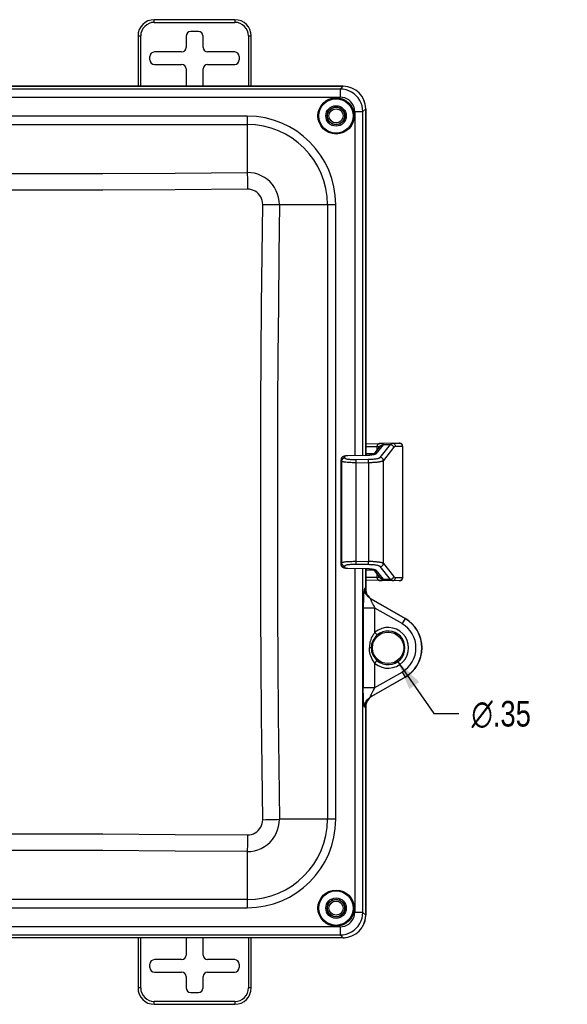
# Model space of a CAD drawing. Header units: inches. Extents: x 0 to 56.7, y 0 to 36.7.
# Tile 13 of 50: x 19.1 to 25.1, y 16 to 26.9. Entities that reach past the tile are written whole.
import ezdxf

# ---------------------------------------------------------------- set-up
doc = ezdxf.new("R2010")
doc.units = ezdxf.units.IN
doc.header["$LTSCALE"] = 3.116667
doc.header["$MEASUREMENT"] = 0
doc.layers.get('0').update_dxf_attribs({"linetype": 'CONTINUOUS'})
for name, color, linetype in [('_104129', 7, 'CONTINUOUS'), ('_115323', 7, 'CONTINUOUS'), ('_128466', 7, 'CONTINUOUS'), ('_135375', 7, 'CONTINUOUS'), ('_145643', 7, 'CONTINUOUS')]:
    doc.layers.add(name, color=color, linetype=linetype)
doc.styles.get("Standard").update_dxf_attribs({"font": 'txt', "width": 0.8})
doc.styles.add('TEXTSTYLE_1', font='gdt', dxfattribs={"width": 0.8})
doc.dimstyles.new('DIMSTYLE_1', dxfattribs={"dimtxt": 0.283333, "dimasz": 0.333333, "dimexe": 0.09, "dimexo": 0.07, "dimgap": 0.09, "dimtad": 0, "dimtih": 1, "dimtoh": 1, "dimzin": 4, "dimdsep": 46, "dimtxsty": 'Standard', "dimblk": '_FILLED', "dimblk1": '_FILLED', "dimblk2": '_FILLED', "dimcen": 0.09, "dimadec": 0, "dimazin": 0, "dimtfac": 1, "dimtofl": 0, "dimtmove": 0, "dimatfit": 3, "dimldrblk": '_FILLED', "dimfxl": 0, "dimtolj": 1, "dimtzin": 4, "dimarcsym": 0})

# ---------------------------------------------------------------- blocks, each defined once
blk = doc.blocks.new('_FILLED')
at = {"color": 0, "linetype": 'ByBlock'}
blk.add_solid([(0, 0), (-1, 0.2), (-1, -0.2)], dxfattribs=at)
blk = doc.blocks.new('*D1')
at = {"color": 2, "linetype": 'Continuous'}
for p, q in [((23.235, 19.796), (23.64, 19.212)), ((23.64, 19.212), (23.915, 19.212))]:
    blk.add_line(p, q, dxfattribs=at)
at = {"color": 2, "linetype": 'Continuous', "xscale": 0.3333333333, "yscale": 0.3333333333, "zscale": 0.3333333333, "rotation": 124.7260958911}
blk.add_blockref('_FILLED', (23.235, 19.796), dxfattribs=at)
at = {"color": 2, "linetype": 'Continuous', "insert": (24.056, 19.353), "char_height": 0.28333, "width": 1.05778, "attachment_point": 1, "line_spacing_factor": 0.9, "style": 'TEXTSTYLE_1'}
blk.add_mtext('{\\Fgdt;n}\\Ftxt;.35', dxfattribs=at)

msp = doc.modelspace()

# ---------------------------------------------------------------- linework, layer by layer
at = {"layer": '_104129', "color": 7, "linetype": 'Continuous'}
for p, q in [((15.732, 26.141), (22.639, 26.141)), ((22.888, 25.892), (22.888, 22.064)), ((22.888, 20.815), (22.888, 20.59)), ((22.953, 20.477), (23.323, 20.264)), ((23.323, 19.614), (22.953, 19.401)), ((22.888, 19.288), (22.888, 16.986)), ((22.639, 16.737), (15.732, 16.737))]:
    msp.add_line(p, q, dxfattribs=at)
at = {"layer": '_104129', "color": 9, "linetype": 'Continuous'}
for p, q in [((22.607, 26.11), (15.764, 26.11)), ((22.607, 26.11), (22.639, 26.141)), ((22.607, 26.11), (22.607, 26.02)), ((15.764, 26.02), (22.607, 26.02)), ((22.888, 25.892), (22.856, 25.861)), ((21.58, 25.81), (16.791, 25.81)), ((21.58, 25.81), (21.58, 25.189)), ((22.767, 25.861), (22.767, 22.061)), ((22.767, 25.861), (22.856, 25.861)), ((22.856, 22.063), (22.856, 25.861)), ((16.791, 25.718), (21.58, 25.718)), ((21.935, 24.834), (22.557, 24.834)), ((22.465, 24.834), (22.465, 18.045)), ((22.557, 18.045), (22.557, 24.834)), ((22.767, 20.817), (22.767, 17.017)), ((22.856, 17.017), (22.856, 20.815)), ((22.878, 20.594), (22.888, 20.59)), ((22.953, 20.477), (22.942, 20.481)), ((23.322, 20.262), (22.942, 20.481)), ((22.99, 20.378), (22.861, 20.378)), ((22.861, 20.378), (22.861, 19.5)), ((23.289, 20.206), (22.99, 20.378)), ((22.99, 20.11), (22.99, 20.378)), ((23.323, 20.264), (23.289, 20.206)), ((23.015, 20.081), (22.99, 20.11)), ((22.949, 19.939), (22.928, 19.939)), ((22.99, 19.768), (23.015, 19.798)), ((22.99, 19.5), (22.99, 19.768)), ((22.942, 19.397), (23.322, 19.616)), ((22.99, 19.5), (23.289, 19.672)), ((23.289, 19.672), (23.323, 19.614)), ((22.861, 19.5), (22.99, 19.5)), ((22.942, 19.397), (22.953, 19.401)), ((22.888, 19.288), (22.878, 19.284)), ((22.557, 18.045), (21.935, 18.045)), ((21.58, 17.689), (21.58, 17.068)), ((21.58, 17.16), (16.791, 17.16)), ((16.791, 17.068), (21.58, 17.068)), ((22.856, 17.017), (22.767, 17.017)), ((22.856, 17.017), (22.888, 16.986)), ((22.607, 16.858), (15.764, 16.858)), ((22.607, 16.858), (22.607, 16.768)), ((15.764, 16.768), (22.607, 16.768)), ((22.639, 16.737), (22.607, 16.768))]:
    msp.add_line(p, q, dxfattribs=at)
for points in [[(22.856, 25.861), (22.854, 25.894), (22.848, 25.926), (22.837, 25.956), (22.823, 25.986), (22.805, 26.012), (22.783, 26.037), (22.759, 26.058), (22.732, 26.076), (22.703, 26.091), (22.672, 26.101), (22.64, 26.108), (22.607, 26.11)], [(22.767, 25.861), (22.765, 25.886), (22.759, 25.91), (22.749, 25.934), (22.736, 25.955), (22.72, 25.974), (22.701, 25.99), (22.68, 26.003), (22.657, 26.012), (22.633, 26.018), (22.607, 26.02)], [(16.791, 25.189), (17.589, 25.183), (18.387, 25.179), (19.185, 25.178), (19.984, 25.179), (20.782, 25.183), (21.58, 25.189)], [(21.935, 24.834), (21.933, 24.873), (21.926, 24.913), (21.915, 24.951), (21.9, 24.988), (21.881, 25.023), (21.858, 25.055), (21.831, 25.085), (21.802, 25.112), (21.769, 25.135), (21.734, 25.154), (21.697, 25.169), (21.659, 25.18), (21.62, 25.187), (21.58, 25.189)], [(21.582, 25.005), (20.783, 24.999), (19.984, 24.995), (19.185, 24.994), (18.387, 24.995), (17.588, 24.999), (16.789, 25.005)], [(21.75, 24.837), (21.748, 24.859), (21.744, 24.881), (21.737, 24.901), (21.728, 24.921), (21.716, 24.94), (21.701, 24.956), (21.685, 24.971), (21.667, 24.983), (21.647, 24.992), (21.626, 24.999), (21.605, 25.004), (21.582, 25.005)], [(21.728, 21.498), (21.729, 22.055), (21.73, 22.611), (21.734, 23.168), (21.738, 23.724), (21.743, 24.28), (21.75, 24.837)], [(21.935, 24.834), (21.928, 24.278), (21.923, 23.722), (21.918, 23.166), (21.915, 22.61), (21.913, 22.054), (21.913, 21.498)], [(21.75, 18.041), (21.743, 18.617), (21.737, 19.193), (21.733, 19.77), (21.73, 20.346), (21.728, 20.922), (21.728, 21.498)], [(21.913, 21.498), (21.913, 20.923), (21.915, 20.347), (21.918, 19.771), (21.922, 19.196), (21.928, 18.62), (21.935, 18.045)], [(22.878, 20.594), (22.876, 20.594), (22.875, 20.593), (22.874, 20.591), (22.873, 20.588), (22.872, 20.584), (22.871, 20.579), (22.87, 20.573), (22.869, 20.566), (22.868, 20.559), (22.867, 20.55), (22.866, 20.54), (22.865, 20.53), (22.865, 20.518), (22.864, 20.505), (22.863, 20.492), (22.863, 20.477), (22.862, 20.462), (22.862, 20.446), (22.861, 20.43), (22.861, 20.413), (22.861, 20.396), (22.861, 20.378)], [(22.942, 20.481), (22.928, 20.491), (22.915, 20.502), (22.904, 20.514), (22.895, 20.528), (22.887, 20.543), (22.882, 20.56), (22.879, 20.576), (22.878, 20.594)], [(22.942, 20.481), (22.941, 20.481), (22.941, 20.481), (22.94, 20.481), (22.94, 20.48), (22.94, 20.479), (22.94, 20.478), (22.941, 20.476), (22.942, 20.474), (22.943, 20.471), (22.944, 20.468), (22.945, 20.464), (22.947, 20.46), (22.949, 20.455), (22.951, 20.45), (22.954, 20.445), (22.957, 20.439), (22.96, 20.433), (22.963, 20.427), (22.967, 20.42), (22.971, 20.412), (22.975, 20.405), (22.98, 20.396), (22.985, 20.387), (22.99, 20.378)], [(22.99, 20.11), (22.983, 20.102), (22.975, 20.091), (22.965, 20.076), (22.956, 20.059), (22.949, 20.045), (22.944, 20.03), (22.939, 20.015), (22.935, 20), (22.932, 19.985), (22.93, 19.969), (22.929, 19.954), (22.928, 19.939)], [(23.015, 20.081), (23.001, 20.067), (22.987, 20.051), (22.976, 20.035), (22.967, 20.017), (22.959, 19.999), (22.953, 19.979), (22.95, 19.959), (22.949, 19.939)], [(22.99, 19.768), (22.98, 19.779), (22.97, 19.794), (22.96, 19.812), (22.95, 19.831), (22.943, 19.849), (22.938, 19.866), (22.934, 19.884), (22.931, 19.902), (22.929, 19.92), (22.928, 19.939)], [(22.949, 19.939), (22.95, 19.919), (22.953, 19.899), (22.959, 19.879), (22.967, 19.861), (22.976, 19.843), (22.987, 19.827), (23.001, 19.812), (23.015, 19.798)], [(22.878, 19.284), (22.876, 19.284), (22.875, 19.285), (22.874, 19.287), (22.873, 19.29), (22.872, 19.294), (22.871, 19.299), (22.87, 19.305), (22.869, 19.312), (22.868, 19.319), (22.867, 19.328), (22.866, 19.338), (22.865, 19.348), (22.865, 19.36), (22.864, 19.373), (22.863, 19.386), (22.863, 19.401), (22.862, 19.416), (22.862, 19.432), (22.861, 19.448), (22.861, 19.465), (22.861, 19.482), (22.861, 19.5)], [(22.942, 19.397), (22.941, 19.397), (22.941, 19.397), (22.94, 19.397), (22.94, 19.398), (22.94, 19.399), (22.94, 19.4), (22.941, 19.402), (22.941, 19.404), (22.942, 19.407), (22.944, 19.41), (22.945, 19.414), (22.947, 19.418), (22.949, 19.422), (22.951, 19.427), (22.954, 19.433), (22.957, 19.438), (22.96, 19.445), (22.963, 19.451), (22.967, 19.458), (22.971, 19.466), (22.975, 19.473), (22.98, 19.482), (22.985, 19.491), (22.99, 19.5)], [(22.878, 19.284), (22.879, 19.301), (22.882, 19.318), (22.887, 19.334), (22.894, 19.349), (22.904, 19.363), (22.915, 19.376), (22.928, 19.387), (22.942, 19.397)], [(21.58, 17.689), (21.62, 17.691), (21.659, 17.698), (21.697, 17.709), (21.734, 17.724), (21.769, 17.743), (21.802, 17.766), (21.831, 17.793), (21.858, 17.823), (21.881, 17.855), (21.9, 17.89), (21.915, 17.927), (21.926, 17.965), (21.933, 18.005), (21.935, 18.045)], [(21.582, 17.873), (21.605, 17.875), (21.626, 17.879), (21.647, 17.886), (21.667, 17.895), (21.685, 17.908), (21.701, 17.922), (21.716, 17.939), (21.728, 17.957), (21.737, 17.977), (21.744, 17.997), (21.748, 18.019), (21.75, 18.041)], [(16.789, 17.873), (17.588, 17.879), (18.387, 17.883), (19.185, 17.884), (19.984, 17.883), (20.783, 17.879), (21.582, 17.873)], [(21.58, 17.689), (20.782, 17.695), (19.984, 17.699), (19.185, 17.7), (18.387, 17.699), (17.589, 17.695), (16.791, 17.689)], [(22.607, 16.858), (22.633, 16.86), (22.657, 16.866), (22.68, 16.875), (22.701, 16.888), (22.72, 16.904), (22.736, 16.923), (22.749, 16.945), (22.759, 16.968), (22.765, 16.992), (22.767, 17.017)], [(22.607, 16.768), (22.64, 16.77), (22.672, 16.777), (22.703, 16.787), (22.732, 16.802), (22.759, 16.82), (22.783, 16.841), (22.805, 16.866), (22.823, 16.893), (22.837, 16.922), (22.848, 16.952), (22.854, 16.984), (22.856, 17.017)]]:
    msp.add_lwpolyline(points, dxfattribs=at)
at = {"layer": '_104129', "color": 7, "linetype": 'Continuous'}
for points in [[(21.58, 25.189), (21.58, 25.163), (21.581, 25.135), (21.581, 25.105), (21.582, 25.073), (21.582, 25.039), (21.582, 25.005)], [(21.75, 24.837), (21.784, 24.836), (21.817, 24.836), (21.849, 24.835), (21.88, 24.835), (21.909, 24.834), (21.935, 24.834)], [(21.75, 18.041), (21.784, 18.042), (21.817, 18.042), (21.849, 18.043), (21.88, 18.043), (21.909, 18.044), (21.935, 18.045)], [(21.582, 17.873), (21.582, 17.839), (21.582, 17.806), (21.581, 17.774), (21.581, 17.744), (21.58, 17.715), (21.58, 17.689)]]:
    msp.add_lwpolyline(points, dxfattribs=at)
at = {"layer": '_104129', "color": 9, "linetype": 'Continuous'}
for centre, radius in [((22.56, 25.814), 0.2), ((22.56, 25.814), 0.19), ((22.56, 17.064), 0.2), ((22.56, 17.064), 0.19)]:
    msp.add_circle(centre, radius, dxfattribs=at)
at = {"layer": '_104129', "color": 7, "linetype": 'Continuous'}
for centre, radius in [((22.56, 25.814), 0.195), ((22.56, 25.814), 0.113), ((22.56, 25.814), 0.0975), ((23.135, 19.939), 0.174), ((22.56, 17.064), 0.195), ((22.56, 17.064), 0.113), ((22.56, 17.064), 0.0975)]:
    msp.add_circle(centre, radius, dxfattribs=at)
at = {"layer": '_104129', "color": 9, "linetype": 'Continuous'}
for centre, radius, start, end in [((21.58, 24.834), 0.977, 0.0003, 89.9994), ((21.58, 24.834), 0.885, 0, 90), ((23.135, 19.939), 0.373, 300, 60), ((23.135, 19.939), 0.225, 229.6862, 130.314), ((23.135, 19.939), 0.186, 229.6867, 130.3129), ((23.135, 19.939), 0.308, 300, 59.9999), ((21.58, 18.045), 0.977, 270.0003, 359.9993), ((21.58, 18.045), 0.885, 270, 360)]:
    msp.add_arc(centre, radius, start, end, dxfattribs=at)
at = {"layer": '_104129', "color": 7, "linetype": 'Continuous'}
msp.add_arc((23.135, 19.939), 0.375, 300, 60, dxfattribs=at)
for centre, major_axis, ratio, start_param, end_param in [((22.637, 25.89), (0.178, 0.178), 0.992433, -0.7816, 0.7816), ((23.018, 20.59), (-0.123, 0.043), 0.995739, 0.332656, 1.380382), ((23.018, 19.288), (0.123, 0.043), 0.995739, 1.761211, 2.808937), ((22.637, 16.988), (0.178, -0.178), 0.992433, -0.7816, 0.7816)]:
    msp.add_ellipse(centre, major_axis=major_axis, ratio=ratio, start_param=start_param, end_param=end_param, dxfattribs=at)
at = {"layer": '_115323', "color": 7, "linetype": 'Continuous'}
for p, q in [((22.888, 22.192), (23.044, 22.195)), ((23.181, 22.198), (23.044, 22.195)), ((23.181, 22.198), (23.262, 22.199)), ((22.977, 22.074), (23.052, 22.169)), ((23.297, 22.164), (23.297, 22.164)), ((23.297, 22.01), (23.297, 22.164)), ((22.615, 22.023), (22.615, 22.017)), ((22.615, 20.861), (22.615, 22.017)), ((22.689, 22.06), (22.685, 22.059)), ((22.886, 22.064), (22.689, 22.06)), ((22.888, 22.064), (22.886, 22.064)), ((23.297, 20.715), (23.297, 22.01)), ((22.615, 20.861), (22.615, 20.855)), ((22.685, 20.819), (22.689, 20.819)), ((22.689, 20.819), (22.886, 20.815)), ((22.886, 20.815), (22.89, 20.815)), ((23.052, 20.71), (22.977, 20.805)), ((23.297, 20.849), (23.297, 20.848)), ((23.041, 20.683), (22.888, 20.686)), ((23.181, 20.681), (23.041, 20.683)), ((23.164, 20.69), (23.16, 20.694)), ((23.261, 20.68), (23.181, 20.681)), ((23.297, 20.715), (23.297, 20.715))]:
    msp.add_line(p, q, dxfattribs=at)
at = {"layer": '_115323', "color": 9, "linetype": 'Continuous'}
for p, q in [((23.265, 22.198), (23.259, 22.199)), ((23.015, 22.16), (22.888, 22.158)), ((22.888, 22.086), (22.985, 22.084)), ((23.079, 22.181), (23, 22.082)), ((23.012, 22.16), (23.012, 22.118)), ((23.048, 22.042), (23.16, 22.184)), ((23.051, 22.168), (23.052, 22.168)), ((23.08, 22.183), (23.16, 22.184)), ((23.196, 22.15), (23.083, 22.007)), ((23.16, 22.184), (23.161, 22.184)), ((23.161, 22.184), (23.166, 22.184)), ((23.295, 22.164), (23.216, 22.163)), ((23.295, 22.164), (23.297, 22.164)), ((23.295, 22.164), (23.295, 20.715)), ((22.615, 22.022), (22.615, 22.017)), ((22.615, 20.862), (22.615, 22.017)), ((22.622, 22.001), (22.615, 22.017)), ((22.622, 22.001), (22.622, 20.878)), ((22.649, 22.051), (22.656, 22.035)), ((22.689, 22.059), (22.684, 22.059)), ((22.886, 22.063), (22.689, 22.059)), ((22.689, 22.059), (22.689, 22.06)), ((22.784, 22.018), (22.916, 22.021)), ((22.784, 21.994), (22.784, 22.002)), ((22.784, 21.984), (22.784, 21.994)), ((22.784, 20.895), (22.784, 21.984)), ((22.886, 22.064), (22.886, 22.063)), ((22.892, 22.063), (22.886, 22.063)), ((22.916, 22.005), (22.916, 21.996)), ((22.916, 21.996), (22.917, 21.986)), ((22.917, 21.986), (22.917, 20.892)), ((22.975, 22.072), (22.971, 22.071)), ((22.979, 22.073), (22.975, 22.072)), ((23.048, 22.042), (23.048, 22.042)), ((23.083, 20.871), (23.083, 22.007)), ((22.784, 20.895), (22.925, 20.892)), ((22.784, 20.885), (22.784, 20.895)), ((22.784, 20.876), (22.784, 20.885)), ((22.917, 20.892), (22.916, 20.883)), ((22.916, 20.883), (22.916, 20.874)), ((22.615, 20.862), (22.622, 20.878)), ((22.615, 20.856), (22.615, 20.862)), ((22.656, 20.843), (22.649, 20.827)), ((22.684, 20.82), (22.689, 20.819)), ((22.689, 20.819), (22.886, 20.815)), ((22.689, 20.819), (22.689, 20.819)), ((22.783, 20.868), (22.784, 20.876)), ((22.916, 20.858), (22.784, 20.86)), ((22.886, 20.815), (22.892, 20.815)), ((22.886, 20.815), (22.886, 20.815)), ((22.985, 20.795), (22.888, 20.793)), ((22.916, 20.874), (22.916, 20.866)), ((22.975, 20.807), (22.979, 20.806)), ((22.98, 20.803), (22.976, 20.807)), ((23, 20.797), (23.079, 20.697)), ((23.048, 20.837), (23.048, 20.837)), ((23.16, 20.694), (23.048, 20.837)), ((23.083, 20.871), (23.196, 20.729)), ((22.888, 20.721), (23.015, 20.718)), ((23.012, 20.761), (23.012, 20.718)), ((23.052, 20.71), (23.052, 20.71)), ((23.16, 20.694), (23.08, 20.696)), ((23.161, 20.694), (23.16, 20.694)), ((23.167, 20.695), (23.161, 20.694)), ((23.216, 20.716), (23.295, 20.715)), ((23.297, 20.715), (23.295, 20.715))]:
    msp.add_line(p, q, dxfattribs=at)
for points in [[(23.041, 22.195), (23.036, 22.195), (23.032, 22.193), (23.028, 22.191), (23.024, 22.189), (23.021, 22.185), (23.018, 22.181), (23.015, 22.176), (23.013, 22.171), (23.012, 22.166), (23.012, 22.16)], [(23.015, 22.16), (23.015, 22.166), (23.016, 22.171), (23.018, 22.176), (23.02, 22.18), (23.023, 22.184), (23.027, 22.188), (23.03, 22.191), (23.035, 22.193)], [(23.035, 22.193), (23.039, 22.195), (23.044, 22.195)], [(23.08, 22.183), (23.081, 22.186), (23.08, 22.189), (23.078, 22.191), (23.075, 22.193), (23.069, 22.194), (23.063, 22.195), (23.054, 22.195), (23.044, 22.195)], [(23.216, 22.163), (23.216, 22.168), (23.215, 22.174), (23.212, 22.178), (23.21, 22.183), (23.206, 22.187), (23.202, 22.191), (23.197, 22.194), (23.192, 22.196), (23.187, 22.197), (23.181, 22.198)], [(23.295, 22.164), (23.294, 22.169), (23.293, 22.175), (23.291, 22.18), (23.288, 22.185), (23.284, 22.189), (23.28, 22.192), (23.275, 22.195), (23.27, 22.197), (23.265, 22.198)], [(23, 22.082), (22.994, 22.081), (22.989, 22.08), (22.984, 22.078), (22.98, 22.075), (22.979, 22.074)], [(23, 22.082), (22.999, 22.081), (22.998, 22.08), (22.996, 22.079), (22.994, 22.078), (22.991, 22.077), (22.989, 22.076), (22.986, 22.075), (22.982, 22.074), (22.979, 22.073)], [(23.043, 22.157), (23.039, 22.159), (23.033, 22.16), (23.025, 22.16), (23.015, 22.16)], [(23.052, 22.168), (23.055, 22.172), (23.059, 22.176), (23.064, 22.179), (23.069, 22.181), (23.074, 22.182), (23.08, 22.183)], [(23.052, 22.169), (23.054, 22.171), (23.058, 22.175), (23.063, 22.177), (23.068, 22.18), (23.073, 22.181), (23.079, 22.181)], [(23.08, 22.183), (23.08, 22.183), (23.079, 22.182), (23.079, 22.182), (23.079, 22.182), (23.079, 22.182), (23.079, 22.181)], [(23.166, 22.184), (23.172, 22.182), (23.176, 22.18), (23.181, 22.178), (23.185, 22.174), (23.189, 22.17), (23.192, 22.166), (23.194, 22.161), (23.195, 22.155), (23.196, 22.15)], [(23.216, 22.163), (23.213, 22.162), (23.209, 22.161), (23.206, 22.159), (23.203, 22.157), (23.199, 22.154), (23.196, 22.15)], [(22.649, 22.051), (22.644, 22.051), (22.639, 22.049), (22.634, 22.047), (22.629, 22.044), (22.625, 22.041), (22.622, 22.037), (22.619, 22.032), (22.617, 22.027), (22.615, 22.022)], [(22.615, 22.017), (22.615, 22.017), (22.615, 22.017), (22.615, 22.017), (22.615, 22.017), (22.615, 22.017)], [(22.656, 22.035), (22.651, 22.035), (22.646, 22.033), (22.641, 22.031), (22.636, 22.029), (22.632, 22.025), (22.629, 22.021), (22.626, 22.017), (22.624, 22.012), (22.622, 22.006), (22.622, 22.001)], [(22.784, 21.984), (22.768, 21.984), (22.753, 21.984), (22.737, 21.984), (22.722, 21.985), (22.708, 21.985), (22.694, 21.986), (22.682, 21.987), (22.67, 21.988), (22.66, 21.989), (22.651, 21.991), (22.643, 21.992), (22.636, 21.994), (22.631, 21.995), (22.627, 21.997), (22.624, 21.999), (22.622, 22.001)], [(22.684, 22.059), (22.678, 22.059), (22.673, 22.058), (22.668, 22.058), (22.664, 22.057), (22.66, 22.056), (22.656, 22.056), (22.654, 22.055), (22.651, 22.054), (22.65, 22.053), (22.649, 22.052), (22.649, 22.051)], [(22.656, 22.035), (22.658, 22.033), (22.661, 22.031), (22.666, 22.029), (22.672, 22.027), (22.679, 22.025), (22.687, 22.024), (22.697, 22.022), (22.707, 22.021), (22.718, 22.02), (22.731, 22.019), (22.743, 22.019), (22.756, 22.018), (22.77, 22.018), (22.784, 22.018)], [(22.784, 22.002), (22.783, 22.01), (22.783, 22.013), (22.784, 22.015), (22.784, 22.017), (22.784, 22.018)], [(22.784, 21.984), (22.925, 21.986), (22.934, 21.987), (22.942, 21.987), (22.951, 21.987), (22.959, 21.987), (22.967, 21.988), (22.975, 21.988), (22.983, 21.989), (22.991, 21.989), (22.999, 21.99), (23.006, 21.991), (23.013, 21.991), (23.02, 21.992), (23.027, 21.993), (23.033, 21.994), (23.039, 21.995), (23.045, 21.996), (23.05, 21.997), (23.055, 21.998), (23.06, 21.999), (23.064, 22), (23.068, 22.001), (23.072, 22.002), (23.075, 22.003), (23.078, 22.004), (23.08, 22.005), (23.082, 22.006), (23.083, 22.007)], [(22.971, 22.071), (22.966, 22.07), (22.961, 22.069), (22.957, 22.069), (22.951, 22.068), (22.946, 22.067), (22.941, 22.067), (22.935, 22.066), (22.929, 22.065), (22.923, 22.065), (22.917, 22.065), (22.911, 22.064), (22.905, 22.064), (22.898, 22.064), (22.892, 22.063)], [(22.916, 22.021), (22.93, 22.021), (22.943, 22.022), (22.956, 22.022), (22.969, 22.023), (22.981, 22.025), (22.993, 22.026), (23.003, 22.028), (23.013, 22.029), (23.022, 22.031), (23.029, 22.033), (23.036, 22.035), (23.041, 22.037), (23.045, 22.04), (23.048, 22.042)], [(22.916, 22.021), (22.916, 22.02), (22.916, 22.018), (22.916, 22.015), (22.916, 22.013), (22.916, 22.005)], [(23.083, 22.007), (23.082, 22.013), (23.081, 22.018), (23.079, 22.023), (23.076, 22.027), (23.073, 22.031), (23.069, 22.035), (23.064, 22.038), (23.059, 22.04), (23.054, 22.041), (23.048, 22.042)], [(22.622, 20.878), (22.624, 20.88), (22.629, 20.882), (22.634, 20.884), (22.642, 20.886), (22.651, 20.888), (22.661, 20.889), (22.673, 20.891), (22.686, 20.892), (22.702, 20.893), (22.718, 20.894), (22.735, 20.894), (22.751, 20.895), (22.768, 20.895), (22.784, 20.895)], [(23.083, 20.871), (23.082, 20.872), (23.08, 20.873), (23.078, 20.875), (23.075, 20.876), (23.072, 20.877), (23.068, 20.878), (23.064, 20.879), (23.06, 20.88), (23.055, 20.881), (23.05, 20.882), (23.045, 20.883), (23.039, 20.884), (23.033, 20.885), (23.027, 20.885), (23.02, 20.886), (23.013, 20.887), (23.006, 20.888), (22.999, 20.888), (22.991, 20.889), (22.983, 20.89), (22.975, 20.89), (22.967, 20.891), (22.959, 20.891), (22.951, 20.891), (22.942, 20.892), (22.934, 20.892), (22.925, 20.892)], [(22.615, 20.862), (22.615, 20.862), (22.615, 20.862), (22.615, 20.861), (22.615, 20.861), (22.615, 20.861)], [(22.649, 20.827), (22.644, 20.828), (22.639, 20.829), (22.634, 20.831), (22.629, 20.834), (22.625, 20.837), (22.622, 20.841), (22.619, 20.846), (22.617, 20.851), (22.615, 20.856)], [(22.622, 20.878), (22.622, 20.872), (22.624, 20.867), (22.626, 20.862), (22.628, 20.858), (22.632, 20.854), (22.636, 20.85), (22.64, 20.847), (22.645, 20.845), (22.651, 20.844), (22.656, 20.843)], [(22.649, 20.827), (22.649, 20.826), (22.65, 20.825), (22.651, 20.824), (22.654, 20.824), (22.656, 20.823), (22.66, 20.822), (22.664, 20.821), (22.668, 20.821), (22.673, 20.82), (22.678, 20.82), (22.684, 20.82)], [(22.784, 20.86), (22.77, 20.86), (22.756, 20.86), (22.743, 20.86), (22.731, 20.859), (22.718, 20.858), (22.707, 20.857), (22.697, 20.856), (22.687, 20.855), (22.679, 20.853), (22.672, 20.851), (22.666, 20.849), (22.661, 20.847), (22.658, 20.845), (22.656, 20.843)], [(22.784, 20.86), (22.784, 20.861), (22.784, 20.863), (22.783, 20.865), (22.783, 20.868)], [(22.892, 20.815), (22.898, 20.815), (22.905, 20.815), (22.911, 20.814), (22.917, 20.814), (22.923, 20.814), (22.929, 20.813), (22.935, 20.813), (22.941, 20.812), (22.946, 20.811), (22.951, 20.811), (22.956, 20.81), (22.961, 20.809), (22.966, 20.808), (22.971, 20.808), (22.975, 20.807)], [(22.916, 20.866), (22.916, 20.863), (22.916, 20.861), (22.916, 20.859), (22.916, 20.858)], [(23.048, 20.837), (23.045, 20.839), (23.041, 20.841), (23.036, 20.843), (23.03, 20.845), (23.022, 20.847), (23.013, 20.849), (23.003, 20.851), (22.993, 20.852), (22.981, 20.854), (22.969, 20.855), (22.956, 20.856), (22.943, 20.857), (22.93, 20.857), (22.916, 20.858)], [(22.979, 20.806), (22.982, 20.805), (22.986, 20.804), (22.989, 20.803), (22.991, 20.802), (22.994, 20.801), (22.996, 20.8), (22.998, 20.799), (22.999, 20.798), (23, 20.797)], [(23, 20.797), (22.994, 20.797), (22.989, 20.798), (22.984, 20.8), (22.98, 20.803)], [(23.048, 20.837), (23.054, 20.837), (23.059, 20.839), (23.064, 20.841), (23.068, 20.843), (23.072, 20.847), (23.076, 20.851), (23.079, 20.855), (23.081, 20.86), (23.082, 20.866), (23.083, 20.871)], [(23.012, 20.718), (23.012, 20.713), (23.013, 20.708), (23.015, 20.703), (23.017, 20.698), (23.02, 20.694), (23.023, 20.691), (23.027, 20.688), (23.032, 20.685), (23.036, 20.684), (23.041, 20.683)], [(23.015, 20.718), (23.025, 20.718), (23.033, 20.719), (23.039, 20.72), (23.043, 20.721)], [(23.015, 20.718), (23.015, 20.713), (23.016, 20.708), (23.018, 20.703), (23.02, 20.698), (23.023, 20.694), (23.027, 20.69), (23.03, 20.687), (23.035, 20.685)], [(23.035, 20.685), (23.039, 20.684), (23.044, 20.683)], [(23.044, 20.683), (23.054, 20.683), (23.063, 20.684), (23.069, 20.684), (23.075, 20.686), (23.078, 20.687), (23.08, 20.69), (23.081, 20.692), (23.08, 20.696)], [(23.079, 20.697), (23.073, 20.698), (23.068, 20.699), (23.063, 20.701), (23.059, 20.703), (23.055, 20.707), (23.052, 20.71)], [(23.08, 20.696), (23.074, 20.696), (23.069, 20.697), (23.064, 20.699), (23.06, 20.702), (23.056, 20.706), (23.052, 20.71)], [(23.079, 20.697), (23.079, 20.697), (23.079, 20.697), (23.079, 20.696), (23.079, 20.696), (23.08, 20.696), (23.08, 20.696)], [(23.196, 20.729), (23.195, 20.723), (23.194, 20.718), (23.192, 20.714), (23.189, 20.709), (23.186, 20.705), (23.182, 20.701), (23.177, 20.699), (23.172, 20.696), (23.167, 20.695)], [(23.181, 20.681), (23.186, 20.681), (23.192, 20.682), (23.197, 20.684), (23.201, 20.687), (23.205, 20.691), (23.209, 20.695), (23.212, 20.699), (23.214, 20.705), (23.216, 20.71), (23.216, 20.716)], [(23.196, 20.729), (23.199, 20.725), (23.203, 20.722), (23.206, 20.719), (23.209, 20.717), (23.213, 20.716), (23.216, 20.716)], [(23.295, 20.715), (23.294, 20.709), (23.293, 20.704), (23.291, 20.699), (23.288, 20.694), (23.284, 20.69), (23.28, 20.686), (23.275, 20.683), (23.27, 20.681), (23.265, 20.68), (23.259, 20.68)]]:
    msp.add_lwpolyline(points, dxfattribs=at)
at = {"layer": '_115323', "color": 7, "linetype": 'Continuous'}
for points in [[(23.16, 22.184), (23.164, 22.188), (23.167, 22.192), (23.171, 22.194), (23.174, 22.196), (23.177, 22.197), (23.181, 22.198)], [(22.642, 22.053), (22.638, 22.052), (22.634, 22.05), (22.63, 22.047), (22.626, 22.044), (22.622, 22.039), (22.619, 22.034), (22.617, 22.029), (22.615, 22.023)], [(22.655, 22.056), (22.65, 22.056), (22.646, 22.054), (22.642, 22.053)], [(22.685, 22.059), (22.678, 22.059), (22.672, 22.059), (22.666, 22.058), (22.66, 22.057), (22.655, 22.056)], [(22.979, 22.075), (22.98, 22.075), (22.98, 22.075), (22.979, 22.075), (22.978, 22.074), (22.976, 22.073), (22.973, 22.073), (22.97, 22.072), (22.967, 22.071), (22.963, 22.07), (22.958, 22.07), (22.953, 22.069), (22.947, 22.068), (22.941, 22.067), (22.935, 22.066), (22.928, 22.066), (22.92, 22.065), (22.913, 22.065), (22.905, 22.064), (22.897, 22.064), (22.888, 22.064)], [(22.615, 20.855), (22.617, 20.85), (22.619, 20.844), (22.622, 20.839), (22.626, 20.835), (22.63, 20.831), (22.634, 20.829), (22.638, 20.827), (22.642, 20.825)], [(22.642, 20.825), (22.646, 20.824), (22.65, 20.823), (22.655, 20.822)], [(22.655, 20.822), (22.66, 20.821), (22.666, 20.82), (22.672, 20.82), (22.678, 20.819), (22.685, 20.819)], [(22.89, 20.815), (22.899, 20.814), (22.908, 20.814), (22.916, 20.814), (22.925, 20.813), (22.932, 20.812), (22.94, 20.811), (22.946, 20.811), (22.953, 20.81), (22.958, 20.809), (22.963, 20.808), (22.968, 20.807), (22.972, 20.806), (22.975, 20.805), (22.977, 20.805), (22.979, 20.804), (22.979, 20.804)], [(23.181, 20.681), (23.177, 20.681), (23.174, 20.682), (23.171, 20.684), (23.167, 20.687), (23.164, 20.69)]]:
    msp.add_lwpolyline(points, dxfattribs=at)
for centre, start, end in [((23.262, 22.164), 359.9935, 90.9993), ((23.262, 20.715), 269.0015, 0.0011)]:
    msp.add_arc(centre, 0.035, start, end, dxfattribs=at)
at = {"layer": '_128466', "color": 7, "linetype": 'Continuous'}
for centre, radius in [((22.56, 25.814), 0.095), ((22.56, 25.814), 0.0781), ((22.56, 17.064), 0.095), ((22.56, 17.064), 0.0781)]:
    msp.add_circle(centre, radius, dxfattribs=at)
at = {"layer": '_135375', "color": 9, "linetype": 'Continuous'}
for p, q in [((20.553, 26.847), (20.553, 26.877)), ((21.443, 26.877), (21.443, 26.847)), ((20.553, 26.847), (21.443, 26.847)), ((20.373, 26.697), (20.403, 26.697)), ((20.403, 26.142), (20.403, 26.697)), ((21.593, 26.697), (21.593, 26.142)), ((21.593, 26.697), (21.623, 26.697)), ((20.403, 16.182), (20.403, 16.737)), ((21.593, 16.737), (21.593, 16.182)), ((20.403, 16.182), (20.373, 16.182)), ((21.623, 16.182), (21.593, 16.182)), ((21.443, 16.032), (20.553, 16.032)), ((20.553, 16.002), (20.553, 16.032)), ((21.443, 16.032), (21.443, 16.002))]:
    msp.add_line(p, q, dxfattribs=at)
at = {"layer": '_135375', "color": 7, "linetype": 'Continuous'}
for p, q in [((21.443, 26.877), (20.553, 26.877)), ((20.373, 26.697), (20.373, 26.142)), ((20.905, 26.695), (20.905, 26.57)), ((21.041, 26.745), (20.955, 26.745)), ((21.091, 26.57), (21.091, 26.695)), ((21.623, 26.142), (21.623, 26.697)), ((20.505, 26.433), (20.505, 26.47)), ((20.855, 26.52), (20.555, 26.52)), ((21.441, 26.52), (21.141, 26.52)), ((21.491, 26.47), (21.491, 26.433)), ((20.555, 26.383), (20.855, 26.383)), ((20.905, 26.333), (20.905, 26.142)), ((21.091, 26.142), (21.091, 26.333)), ((21.141, 26.383), (21.441, 26.383)), ((20.373, 16.737), (20.373, 16.182)), ((20.905, 16.737), (20.905, 16.545)), ((21.091, 16.545), (21.091, 16.737)), ((21.623, 16.182), (21.623, 16.737)), ((20.505, 16.408), (20.505, 16.445)), ((20.855, 16.495), (20.555, 16.495)), ((21.441, 16.495), (21.141, 16.495)), ((21.491, 16.445), (21.491, 16.408)), ((20.555, 16.358), (20.855, 16.358)), ((21.141, 16.358), (21.441, 16.358)), ((20.905, 16.308), (20.905, 16.183)), ((21.091, 16.183), (21.091, 16.308)), ((20.955, 16.133), (21.041, 16.133)), ((20.553, 16.002), (21.443, 16.002))]:
    msp.add_line(p, q, dxfattribs=at)
for centre, start, end in [((20.553, 26.697), 90, 180), ((21.443, 26.697), 0, 90), ((20.553, 16.182), 180, 270), ((21.443, 16.182), 270, 360)]:
    msp.add_arc(centre, 0.18, start, end, dxfattribs=at)
at = {"layer": '_135375', "color": 9, "linetype": 'Continuous'}
for centre, start, end in [((20.553, 26.697), 90, 180.0001), ((21.443, 26.697), 0, 90), ((20.553, 16.182), 180, 270), ((21.443, 16.182), 270, 0.0001)]:
    msp.add_arc(centre, 0.15, start, end, dxfattribs=at)
at = {"layer": '_135375', "color": 7, "linetype": 'Continuous'}
for centre, major_axis, start_param, end_param in [((20.955, 26.695), (0.0354, -0.0354), 2.356347, 3.926839), ((21.041, 26.695), (-0.0354, -0.0354), 2.356347, 3.926839), ((20.855, 26.57), (0.0354, -0.0354), -0.785246, 0.785246), ((21.141, 26.57), (0.0354, 0.0354), 2.356347, 3.926839), ((20.555, 26.47), (0.0354, -0.0354), 2.356347, 3.926839), ((20.555, 26.433), (0.0354, 0.0354), 2.356347, 3.926839), ((21.441, 26.47), (-0.0354, -0.0354), 2.356347, 3.926839), ((21.441, 26.433), (-0.0354, 0.0354), 2.356347, 3.926839), ((20.855, 26.333), (-0.0354, -0.0354), 2.356347, 3.926839), ((21.141, 26.333), (-0.0354, 0.0354), -0.785246, 0.785246), ((20.855, 16.545), (0.0354, -0.0354), -0.785246, 0.785246), ((21.141, 16.545), (0.0354, 0.0354), 2.356347, 3.926839), ((20.555, 16.445), (0.0354, -0.0354), 2.356347, 3.926839), ((21.441, 16.445), (-0.0354, -0.0354), 2.356347, 3.926839), ((20.555, 16.408), (0.0354, 0.0354), 2.356347, 3.926839), ((20.855, 16.308), (-0.0354, -0.0354), 2.356347, 3.926839), ((21.141, 16.308), (-0.0354, 0.0354), -0.785246, 0.785246), ((21.441, 16.408), (-0.0354, 0.0354), 2.356347, 3.926839), ((20.955, 16.183), (0.0354, 0.0354), 2.356347, 3.926839), ((21.041, 16.183), (-0.0354, 0.0354), 2.356347, 3.926839)]:
    msp.add_ellipse(centre, major_axis=major_axis, ratio=0.999695, start_param=start_param, end_param=end_param, dxfattribs=at)
at = {"layer": '_145643', "color": 7, "linetype": 'Continuous'}
for p, q in [((22.639, 26.142), (15.732, 26.142)), ((22.888, 22.064), (22.888, 25.893)), ((22.888, 20.59), (22.888, 20.815)), ((23.323, 20.264), (22.953, 20.477)), ((22.888, 16.986), (22.888, 19.288))]:
    msp.add_line(p, q, dxfattribs=at)
msp.add_arc((23.135, 19.939), 0.375, 0, 60, dxfattribs=at)
for centre, major_axis, ratio, start_param, end_param in [((22.637, 25.891), (0.178, 0.178), 0.992433, -0.7816, 0.7816), ((23.018, 20.59), (0.123, -0.043), 0.995739, -2.808937, -1.761211), ((23.018, 19.289), (0.123, 0.043), 0.995739, 2.154695, 2.808937), ((22.637, 16.988), (-0.178, 0.178), 0.992433, 3.421361, 3.923193), ((22.637, 16.988), (-0.178, 0.178), 0.992433, 2.359993, 2.614225)]:
    msp.add_ellipse(centre, major_axis=major_axis, ratio=ratio, start_param=start_param, end_param=end_param, dxfattribs=at)

# ---------------------------------------------------------------- dimensions: what is measured, and where the dimension line sits
at = {"color": 2, "linetype": 'Continuous'}
dim = msp.add_diameter_dim_2p(p1=(23.235, 19.796), p2=(23.036, 20.082), dimstyle='DIMSTYLE_1', dxfattribs=at)
dim.commit()
dim.dimension.update_dxf_attribs({"geometry": '*D1', "text_midpoint": (24.585, 19.212), "dimtype": 163})

doc.saveas('drawing.dxf')
